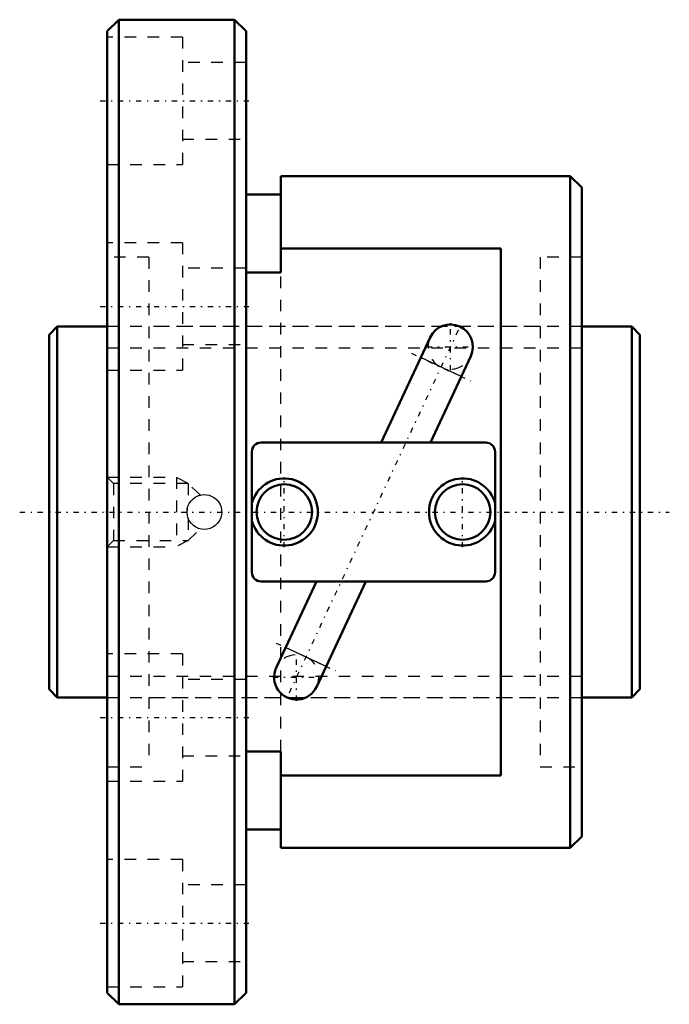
# Model space of a CAD drawing. Header units: millimetres. Extents: x -2.6 to 53.6, y -42.5 to 42.5.
import ezdxf

# ---------------------------------------------------------------- set-up
doc = ezdxf.new("R2010")
doc.units = ezdxf.units.MM
doc.linetypes.add('Center', pattern=[1.5, 0.45, -0.5, 0.05, -0.5])
doc.linetypes.add('Dashed', pattern=[2, 1, -1])
for name, color, linetype, lineweight in [('2d ConnectionPoints', 7, 'Continuous', 50), ('AM_0', 7, 'Continuous', 50), ('AM_4', 3, 'Continuous', 25), ('AM_5', 3, 'Continuous', 25), ('AM_7', 7, 'Center', 25), ('AM_9', 6, 'Dashed', 25)]:
    doc.layers.add(name, color=color, linetype=linetype, lineweight=lineweight)

# ---------------------------------------------------------------- blocks, each defined once
blk = doc.blocks.new('1_BNF_3205_2_5RR_Nut_0_in_BNF3205V_2_5RRG1_51LC0_000_rev_0')
at = {"layer": 'AM_0'}
for p, q in [((6, 42.5), (5, 41.5)), ((16, 42.5), (6, 42.5)), ((6, 42.5), (6, -42.5)), ((17, 41.5), (16, 42.5)), ((16, 42.5), (16, -42.5)), ((5, 41.5), (5, -41.5)), ((17, 41.5), (17, -41.5)), ((20, 29), (20, 20.676)), ((45, 29), (20, 29)), ((46, 28), (45, 29)), ((45, 29), (45, -29)), ((20, 27.4), (17, 27.4)), ((46, 28), (46, -28)), ((39, 22.753), (20, 22.753)), ((39, -22.753), (39, 22.753)), ((20, 20.676), (17, 20.676)), ((32.898, 15.076), (28.666, 6)), ((32.93, 6), (36.4, 13.443)), ((37.7, 6), (18.3, 6)), ((17.5, 5.2), (17.5, -5.2)), ((38.5, -5.2), (38.5, 5.2)), ((18.3, -6), (37.7, -6)), ((23.07, -6), (19.6, -13.443)), ((23.102, -15.076), (27.334, -6)), ((17, -20.676), (20, -20.676)), ((20, -20.676), (20, -29)), ((20, -22.753), (39, -22.753)), ((17, -27.4), (20, -27.4)), ((45, -29), (46, -28)), ((20, -29), (45, -29)), ((5, -41.5), (6, -42.5)), ((16, -42.5), (17, -41.5)), ((6, -42.5), (16, -42.5))]:
    blk.add_line(p, q, dxfattribs=at)
for centre in [(20.3, 0), (35.7, 0)]:
    blk.add_circle(centre, 2.4, dxfattribs=at)
for centre, radius, start, end in [((34.649, 14.259), 1.932, 335, 155), ((18.3, 5.2), 0.8, 90, 180), ((37.7, 5.2), 0.8, 0, 90), ((20.3, 0), 2.9, 195.09019, 164.90981), ((35.7, 0), 2.9, 15.09019, 344.90981), ((18.3, -5.2), 0.8, 180, 270), ((37.7, -5.2), 0.8, 270, 0), ((21.351, -14.259), 1.932, 155, 335)]:
    blk.add_arc(centre, radius, start, end, dxfattribs=at)
at = {"layer": 'AM_4'}
for p, q in [((35.583, 11.69), (32.081, 13.324)), ((23.919, -13.324), (20.417, -11.69))]:
    blk.add_line(p, q, dxfattribs=at)
at = {"layer": 'AM_5', "linetype": 'Dashed'}
for p, q in [((5, 3), (11, 3)), ((12, 2.458), (11, 3)), ((11, 3), (11, -3)), ((12, -2.459), (11, -3)), ((5, -3), (11, -3))]:
    blk.add_line(p, q, dxfattribs=at)
at = {"layer": 'AM_7'}
for p, q in [((4.4, 35.5), (17.6, 35.5)), ((4.4, 17.75), (17.6, 17.75)), ((34.649, 12.23), (34.649, 16.288)), ((35.314, 15.684), (20.686, -15.684)), ((31.272, 13.701), (36.392, 11.313)), ((32.62, 14.259), (36.678, 14.259)), ((20.3, -3.045), (20.3, 3.045)), ((35.7, -3.045), (35.7, 3.045)), ((19.608, -11.313), (24.728, -13.701)), ((21.351, -16.288), (21.351, -12.23)), ((19.322, -14.259), (23.38, -14.259)), ((4.4, -17.75), (17.6, -17.75)), ((4.4, -35.5), (17.6, -35.5))]:
    blk.add_line(p, q, dxfattribs=at)
at = {"layer": 'AM_9'}
for p, q in [((11.5, 41), (5, 41)), ((11.5, 41), (11.5, 30)), ((17, 38.8), (11.5, 38.8)), ((11.5, 32.2), (17, 32.2)), ((5, 30), (11.5, 30)), ((11.5, 23.25), (5, 23.25)), ((11.5, 23.25), (11.5, 12.25)), ((8.6, 22), (5, 22)), ((8.6, 22), (8.6, -22)), ((46, 22), (42.4, 22)), ((42.4, 22), (42.4, -22)), ((17, 21.05), (11.5, 21.05)), ((20, -20.676), (20, 20.676)), ((42.4, 16), (8.6, 16)), ((11.5, 14.45), (17, 14.45)), ((5, 12.25), (11.5, 12.25)), ((5.541, 2.458), (5, 3)), ((12, 2.458), (5.541, 2.458)), ((5.541, 2.458), (5.541, -2.459)), ((13.055, 1.461), (12, 2.458)), ((12, 2.458), (12, 0.539)), ((11.902, -0.068), (11.931, 0.303)), ((11.991, 0.515), (12, 0.539)), ((12, -0.539), (11.99, -0.511)), ((12, -0.539), (12, -2.459)), ((12, -2.459), (13.053, -1.463)), ((5, -3), (5.541, -2.459)), ((5.541, -2.459), (12, -2.459)), ((11.5, -12.25), (5, -12.25)), ((11.5, -12.25), (11.5, -23.25)), ((17, -14.45), (11.5, -14.45)), ((8.6, -16), (42.4, -16)), ((11.5, -21.05), (17, -21.05)), ((5, -22), (8.6, -22)), ((42.4, -22), (46, -22)), ((5, -23.25), (11.5, -23.25)), ((11.5, -30), (5, -30)), ((11.5, -30), (11.5, -41)), ((17, -32.2), (11.5, -32.2)), ((11.5, -38.8), (17, -38.8)), ((5, -41), (11.5, -41))]:
    blk.add_line(p, q, dxfattribs=at)
for points in [[(11.9, 0), (11.921, 0.251), (11.984, 0.495), (12.087, 0.725), (12.227, 0.935), (12.4, 1.118), (12.602, 1.27), (12.827, 1.386), (13.068, 1.463), (13.318, 1.498), (13.571, 1.49), (13.817, 1.441), (14.052, 1.351), (14.269, 1.223), (14.461, 1.06), (14.624, 0.867), (14.752, 0.649), (14.842, 0.412), (14.891, 0.164), (14.897, -0.088), (14.862, -0.338), (14.784, -0.577), (14.669, -0.8), (14.517, -1.001), (14.333, -1.174), (14.122, -1.314), (13.891, -1.417), (13.646, -1.48), (13.394, -1.5), (13.143, -1.478), (12.9, -1.414), (12.67, -1.31), (12.462, -1.17), (12.279, -0.996), (12.127, -0.794), (12.012, -0.569), (11.936, -0.327), (11.9, 0)], [(12.959, 1.434), (12.934, 1.426), (12.886, 1.409)]]:
    blk.add_lwpolyline(points, dxfattribs=at)
for centre, radius, start, end in [((34.649, 14.259), 1.932, 155, 335), ((13.4, 0), 1.5, 110.03023, 111.5146), ((21.351, -14.259), 1.932, 335, 155)]:
    blk.add_arc(centre, radius, start, end, dxfattribs=at)
blk = doc.blocks.new('2_BNF_3205_2_5RR000_Shaft_0_in_BNF3205V_2_5RRG1_51LC0_000_rev_0')
at = {"layer": 'AM_0'}
for p, q in [((0.7, 16), (0, 15.3)), ((0, 15.3), (0, -15.3)), ((5, 16), (0.7, 16)), ((0.7, 16), (0.7, -16)), ((50.3, 16), (46, 16)), ((51, 15.3), (50.3, 16)), ((50.3, 16), (50.3, -16)), ((51, 15.3), (51, -15.3)), ((0, -15.3), (0.7, -16)), ((50.3, -16), (51, -15.3)), ((0.7, -16), (5, -16)), ((46, -16), (50.3, -16))]:
    blk.add_line(p, q, dxfattribs=at)
at = {"layer": 'AM_5', "linetype": 'Dashed'}
for p, q in [((5, 14.1595), (46, 14.1595)), ((5, -14.1595), (46, -14.1595))]:
    blk.add_line(p, q, dxfattribs=at)
at = {"layer": 'AM_7'}
blk.add_line((-2.55, 0), (53.55, 0), dxfattribs=at)
at = {"layer": 'AM_9'}
for p, q in [((46, 16), (5, 16)), ((5, -16), (46, -16))]:
    blk.add_line(p, q, dxfattribs=at)

msp = doc.modelspace()

# ---------------------------------------------------------------- linework, layer by layer
at = {"layer": '2d ConnectionPoints'}
for p in [(0, 0), (5, 0)]:
    msp.add_point(p, dxfattribs=at)

# ---------------------------------------------------------------- block references
for name in ['1_BNF_3205_2_5RR_Nut_0_in_BNF3205V_2_5RRG1_51LC0_000_rev_0', '2_BNF_3205_2_5RR000_Shaft_0_in_BNF3205V_2_5RRG1_51LC0_000_rev_0']:
    msp.add_blockref(name, (0, 0))

doc.saveas('drawing.dxf')
